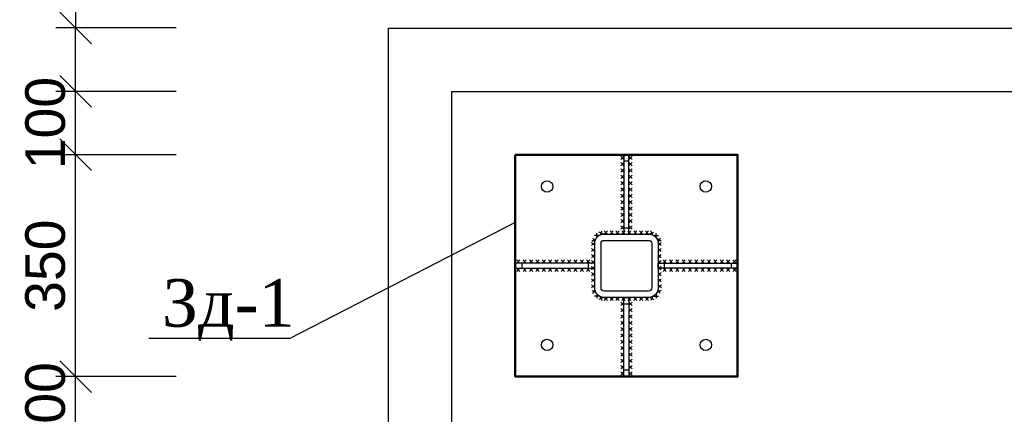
# Model space of a CAD drawing. Header units: millimetres. Extents: x 2063114 to 14983986, y -126020516 to 213791.
# Tile 230 of 256: x 2338372 to 2344576, y -1300861 to -1298371. Entities that reach past the tile are written whole.
import ezdxf

# ---------------------------------------------------------------- set-up
doc = ezdxf.new("R2010")
doc.units = ezdxf.units.MM
doc.layers.get('Defpoints').update_dxf_attribs({"color": 6, "lineweight": 35})
doc.styles.get("Standard").update_dxf_attribs({"font": 'arial.ttf'})
doc.styles.add('TIMES', font='times.ttf')
doc.dimstyles.new('25', dxfattribs={"dimscale": 100, "dimtxt": 2.5, "dimasz": 2, "dimexe": 1.25, "dimexo": 0.625, "dimtad": 1, "dimdec": 0, "dimlfac": 0.25, "dimtxsty": 'Standard', "dimblk": 'OBLIQUE', "dimcen": 2, "dimdle": 0.008, "dimclrd": 256, "dimclre": 256, "dimclrt": 256, "dimadec": 0, "dimazin": 0, "dimtfac": 1, "dimtdec": 0, "dimtmove": 1, "dimatfit": 2, "dimfxl": 1.25, "dimarcsym": 0})

# ---------------------------------------------------------------- blocks, each defined once
blk = doc.blocks.new('_Oblique')
at = {"color": 0, "linetype": 'ByBlock', "lineweight": -2}
blk.add_line((-0.5, -0.5), (0.5, 0.5), dxfattribs=at)
blk = doc.blocks.new('*D615')
at = {"lineweight": -2, "transparency": 16777216}
for p, q in [((2339356.9, -1300623.2), (2338598.9, -1300623.2)), ((2338723.9, -1301024), (2338723.9, -1300622.4)), ((2339356.9, -1301023.2), (2338598.9, -1301023.2))]:
    blk.add_line(p, q, dxfattribs=at)
at = {"layer": 'Defpoints', "color": 0, "lineweight": 30, "transparency": 16777216}
for p in [(2338723.9, -1300623.2), (2339419.4, -1300623.2), (2339419.4, -1301023.2)]:
    blk.add_point(p, dxfattribs=at)
at = {"lineweight": -2, "transparency": 16777216, "xscale": 200, "yscale": 200, "zscale": 200}
for p, rotation in [((2338723.9, -1300623.2), 90), ((2338723.9, -1301023.2), 270)]:
    blk.add_blockref('_Oblique', p, dxfattribs=dict(at, rotation=rotation))
at = {"transparency": 16777216, "insert": (2338533.7, -1300823.2), "char_height": 250, "attachment_point": 5, "rotation": 90}
blk.add_mtext('100', dxfattribs=at)
blk = doc.blocks.new('*D616')
at = {"lineweight": -2, "transparency": 16777216}
for p, q in [((2339356.9, -1299223.2), (2338598.9, -1299223.2)), ((2338723.9, -1300624), (2338723.9, -1299222.4)), ((2339356.9, -1300623.2), (2338598.9, -1300623.2))]:
    blk.add_line(p, q, dxfattribs=at)
at = {"layer": 'Defpoints', "color": 0, "lineweight": 30, "transparency": 16777216}
for p in [(2338723.9, -1299223.2), (2339419.4, -1299223.2), (2339419.4, -1300623.2)]:
    blk.add_point(p, dxfattribs=at)
at = {"lineweight": -2, "transparency": 16777216, "xscale": 200, "yscale": 200, "zscale": 200}
for p, rotation in [((2338723.9, -1299223.2), 90), ((2338723.9, -1300623.2), 270)]:
    blk.add_blockref('_Oblique', p, dxfattribs=dict(at, rotation=rotation))
at = {"transparency": 16777216, "insert": (2338533.6, -1299923.2), "char_height": 250, "attachment_point": 5, "rotation": 90}
blk.add_mtext('350', dxfattribs=at)
blk = doc.blocks.new('*D617')
at = {"lineweight": -2, "transparency": 16777216}
for p, q in [((2339356.9, -1298823.2), (2338598.9, -1298823.2)), ((2338723.9, -1299224), (2338723.9, -1298822.4)), ((2339356.9, -1299223.2), (2338598.9, -1299223.2))]:
    blk.add_line(p, q, dxfattribs=at)
at = {"layer": 'Defpoints', "color": 0, "lineweight": 30, "transparency": 16777216}
for p in [(2338723.9, -1298823.2), (2339419.4, -1298823.2), (2339419.4, -1299223.2)]:
    blk.add_point(p, dxfattribs=at)
at = {"lineweight": -2, "transparency": 16777216, "xscale": 200, "yscale": 200, "zscale": 200}
for p, rotation in [((2338723.9, -1298823.2), 90), ((2338723.9, -1299223.2), 270)]:
    blk.add_blockref('_Oblique', p, dxfattribs=dict(at, rotation=rotation))
at = {"transparency": 16777216, "insert": (2338533.7, -1299023.2), "char_height": 250, "attachment_point": 5, "rotation": 90}
blk.add_mtext('100', dxfattribs=at)
blk = doc.blocks.new('*D618')
at = {"lineweight": -2, "transparency": 16777216}
for p, q in [((2338723.9, -1297376.8), (2338723.9, -1298423.2)), ((2339356.9, -1298423.2), (2338598.9, -1298423.2)), ((2338723.9, -1298824), (2338723.9, -1298422.4)), ((2339356.9, -1298823.2), (2338598.9, -1298823.2))]:
    blk.add_line(p, q, dxfattribs=at)
at = {"layer": 'Defpoints', "color": 0, "lineweight": 30, "transparency": 16777216}
for p in [(2338723.9, -1298423.2), (2339419.4, -1298423.2), (2339419.4, -1298823.2)]:
    blk.add_point(p, dxfattribs=at)
at = {"lineweight": -2, "transparency": 16777216, "xscale": 200, "yscale": 200, "zscale": 200}
for p, rotation in [((2338723.9, -1298423.2), 90), ((2338723.9, -1298823.2), 270)]:
    blk.add_blockref('_Oblique', p, dxfattribs=dict(at, rotation=rotation))
at = {"transparency": 16777216, "insert": (2338533.7, -1297703.3), "char_height": 250, "attachment_point": 5, "rotation": 90}
blk.add_mtext('100', dxfattribs=at)

msp = doc.modelspace()

# ---------------------------------------------------------------- linework, layer by layer
at = {"lineweight": 30}
for p, q in [((2342178.8732, -1299252.54065), (2342158.8732, -1299232.54065)), ((2342178.8732, -1299232.54065), (2342158.8732, -1299252.54065)), ((2342178.8732, -1299292.54065), (2342158.8732, -1299272.54065)), ((2342178.8732, -1299272.54065), (2342158.8732, -1299292.54065)), ((2342210.8732, -1299252.54065), (2342230.8732, -1299232.54065)), ((2342210.8732, -1299232.54065), (2342230.8732, -1299252.54065)), ((2342210.8732, -1299292.54065), (2342230.8732, -1299272.54065)), ((2342210.8732, -1299272.54065), (2342230.8732, -1299292.54065)), ((2342178.8732, -1299332.54065), (2342158.8732, -1299312.54065)), ((2342178.8732, -1299312.54065), (2342158.8732, -1299332.54065)), ((2342210.8732, -1299332.54065), (2342230.8732, -1299312.54065)), ((2342210.8732, -1299312.54065), (2342230.8732, -1299332.54065)), ((2342178.8732, -1299372.54065), (2342158.8732, -1299352.54065)), ((2342178.8732, -1299352.54065), (2342158.8732, -1299372.54065)), ((2342178.8732, -1299412.54065), (2342158.8732, -1299392.54065)), ((2342178.8732, -1299392.54065), (2342158.8732, -1299412.54065)), ((2342210.8732, -1299372.54065), (2342230.8732, -1299352.54065)), ((2342210.8732, -1299352.54065), (2342230.8732, -1299372.54065)), ((2342210.8732, -1299412.54065), (2342230.8732, -1299392.54065)), ((2342210.8732, -1299392.54065), (2342230.8732, -1299412.54065)), ((2342178.8732, -1299452.54065), (2342158.8732, -1299432.54065)), ((2342178.8732, -1299432.54065), (2342158.8732, -1299452.54065)), ((2342210.8732, -1299452.54065), (2342230.8732, -1299432.54065)), ((2342210.8732, -1299432.54065), (2342230.8732, -1299452.54065)), ((2342178.8732, -1299492.54065), (2342158.8732, -1299472.54065)), ((2342178.8732, -1299472.54065), (2342158.8732, -1299492.54065)), ((2342178.8732, -1299532.54065), (2342158.8732, -1299512.54065)), ((2342178.8732, -1299512.54065), (2342158.8732, -1299532.54065)), ((2342210.8732, -1299492.54065), (2342230.8732, -1299472.54065)), ((2342210.8732, -1299472.54065), (2342230.8732, -1299492.54065)), ((2342210.8732, -1299532.54065), (2342230.8732, -1299512.54065)), ((2342210.8732, -1299512.54065), (2342230.8732, -1299532.54065)), ((2342178.8732, -1299572.54065), (2342158.8732, -1299552.54065)), ((2342178.8732, -1299552.54065), (2342158.8732, -1299572.54065)), ((2342210.8732, -1299572.54065), (2342230.8732, -1299552.54065)), ((2342210.8732, -1299552.54065), (2342230.8732, -1299572.54065)), ((2342178.8732, -1299612.54065), (2342158.8732, -1299592.54065)), ((2342178.8732, -1299592.54065), (2342158.8732, -1299612.54065)), ((2342178.8732, -1299652.54065), (2342158.8732, -1299632.54065)), ((2342178.8732, -1299632.54065), (2342158.8732, -1299652.54065)), ((2342210.8732, -1299612.54065), (2342230.8732, -1299592.54065)), ((2342210.8732, -1299592.54065), (2342230.8732, -1299612.54065)), ((2342210.8732, -1299652.54065), (2342230.8732, -1299632.54065)), ((2342210.8732, -1299632.54065), (2342230.8732, -1299652.54065)), ((2342047.8337, -1299722.54863), (2342022.06974, -1299710.87738)), ((2342029.1161, -1299729.59499), (2342040.78734, -1299703.83102)), ((2342054.8732, -1299723.24642), (2342074.8732, -1299703.24642)), ((2342074.8732, -1299723.24642), (2342054.8732, -1299703.24642)), ((2342092.01605, -1299723.24642), (2342112.01605, -1299703.24642)), ((2342112.01605, -1299723.24642), (2342092.01605, -1299703.24642)), ((2342129.15891, -1299723.24642), (2342149.15891, -1299703.24642)), ((2342149.15891, -1299723.24642), (2342129.15891, -1299703.24642)), ((2342178.8732, -1299692.54065), (2342158.8732, -1299672.54065)), ((2342178.8732, -1299672.54065), (2342158.8732, -1299692.54065)), ((2342166.30177, -1299723.24642), (2342186.30177, -1299703.24642)), ((2342186.30177, -1299723.24642), (2342166.30177, -1299703.24642)), ((2342203.44463, -1299723.24642), (2342223.44463, -1299703.24642)), ((2342223.44463, -1299723.24642), (2342203.44463, -1299703.24642)), ((2342210.8732, -1299692.54065), (2342230.8732, -1299672.54065)), ((2342210.8732, -1299672.54065), (2342230.8732, -1299692.54065)), ((2342240.58748, -1299723.24642), (2342260.58748, -1299703.24642)), ((2342260.58748, -1299723.24642), (2342240.58748, -1299703.24642)), ((2342277.73034, -1299723.24642), (2342297.73034, -1299703.24642)), ((2342297.73034, -1299723.24642), (2342277.73034, -1299703.24642)), ((2342314.8732, -1299723.24642), (2342334.8732, -1299703.24642)), ((2342334.8732, -1299723.24642), (2342314.8732, -1299703.24642)), ((2342341.91269, -1299722.54863), (2342367.67666, -1299710.87738)), ((2342360.6303, -1299729.59499), (2342348.95905, -1299703.83102)), ((2341976.60117, -1299767.7094), (2342001.70296, -1299754.67484)), ((2341982.63478, -1299748.64122), (2341995.66934, -1299773.74302)), ((2342021.83763, -1299732.03321), (2341993.55336, -1299732.03321)), ((2342007.69549, -1299746.17535), (2342007.69549, -1299717.89108)), ((2342367.90877, -1299732.03321), (2342396.19304, -1299732.03321)), ((2342382.0509, -1299746.17535), (2342382.0509, -1299717.89108)), ((2342413.14523, -1299767.7094), (2342388.04343, -1299754.67484)), ((2342407.11161, -1299748.64122), (2342394.07705, -1299773.74302)), ((2341995.20972, -1299814.54932), (2341975.18267, -1299834.52224)), ((2341995.18265, -1299834.5493), (2341975.20973, -1299814.52226)), ((2341995.26129, -1299776.43314), (2341975.23425, -1299796.40606)), ((2341995.23423, -1299796.43312), (2341975.26131, -1299776.40608)), ((2342394.4851, -1299776.43314), (2342414.51215, -1299796.40606)), ((2342394.51216, -1299796.43312), (2342414.48508, -1299776.40608)), ((2342394.53668, -1299814.54932), (2342414.56372, -1299834.52224)), ((2342394.56374, -1299834.5493), (2342414.53666, -1299814.52226)), ((2341524.16743, -1299907.24642), (2341504.16743, -1299887.24642)), ((2341504.16743, -1299907.24642), (2341524.16743, -1299887.24642)), ((2341564.16743, -1299907.24642), (2341544.16743, -1299887.24642)), ((2341544.16743, -1299907.24642), (2341564.16743, -1299887.24642)), ((2341604.16743, -1299907.24642), (2341584.16743, -1299887.24642)), ((2341584.16743, -1299907.24642), (2341604.16743, -1299887.24642)), ((2341644.16743, -1299907.24642), (2341624.16743, -1299887.24642)), ((2341624.16743, -1299907.24642), (2341644.16743, -1299887.24642)), ((2341684.16743, -1299907.24642), (2341664.16743, -1299887.24642)), ((2341664.16743, -1299907.24642), (2341684.16743, -1299887.24642)), ((2341724.16743, -1299907.24642), (2341704.16743, -1299887.24642)), ((2341704.16743, -1299907.24642), (2341724.16743, -1299887.24642)), ((2341764.16743, -1299907.24642), (2341744.16743, -1299887.24642)), ((2341744.16743, -1299907.24642), (2341764.16743, -1299887.24642)), ((2341804.16743, -1299907.24642), (2341784.16743, -1299887.24642)), ((2341784.16743, -1299907.24642), (2341804.16743, -1299887.24642)), ((2341844.16743, -1299907.24642), (2341824.16743, -1299887.24642)), ((2341824.16743, -1299907.24642), (2341844.16743, -1299887.24642)), ((2341884.16743, -1299907.24642), (2341864.16743, -1299887.24642)), ((2341864.16743, -1299907.24642), (2341884.16743, -1299887.24642)), ((2341924.16743, -1299907.24642), (2341904.16743, -1299887.24642)), ((2341904.16743, -1299907.24642), (2341924.16743, -1299887.24642)), ((2341964.16743, -1299907.24642), (2341944.16743, -1299887.24642)), ((2341944.16743, -1299907.24642), (2341964.16743, -1299887.24642)), ((2341995.10656, -1299890.78169), (2341975.07952, -1299910.75461)), ((2341995.0795, -1299910.78167), (2341975.10658, -1299890.75463)), ((2341995.15814, -1299852.66551), (2341975.1311, -1299872.63843)), ((2341995.13108, -1299872.66549), (2341975.15816, -1299852.63845)), ((2342394.58825, -1299852.66551), (2342414.6153, -1299872.63843)), ((2342394.61532, -1299872.66549), (2342414.58824, -1299852.63845)), ((2342394.63983, -1299890.78169), (2342414.66687, -1299910.75461)), ((2342394.66689, -1299910.78167), (2342414.63981, -1299890.75463)), ((2342425.57896, -1299907.24642), (2342445.57896, -1299887.24642)), ((2342445.57896, -1299907.24642), (2342425.57896, -1299887.24642)), ((2342465.57896, -1299907.24642), (2342485.57896, -1299887.24642)), ((2342485.57896, -1299907.24642), (2342465.57896, -1299887.24642)), ((2342505.57896, -1299907.24642), (2342525.57896, -1299887.24642)), ((2342525.57896, -1299907.24642), (2342505.57896, -1299887.24642)), ((2342545.57896, -1299907.24642), (2342565.57896, -1299887.24642)), ((2342565.57896, -1299907.24642), (2342545.57896, -1299887.24642)), ((2342585.57896, -1299907.24642), (2342605.57896, -1299887.24642)), ((2342605.57896, -1299907.24642), (2342585.57896, -1299887.24642)), ((2342625.57896, -1299907.24642), (2342645.57896, -1299887.24642)), ((2342645.57896, -1299907.24642), (2342625.57896, -1299887.24642)), ((2342665.57896, -1299907.24642), (2342685.57896, -1299887.24642)), ((2342685.57896, -1299907.24642), (2342665.57896, -1299887.24642)), ((2342705.57896, -1299907.24642), (2342725.57896, -1299887.24642)), ((2342725.57896, -1299907.24642), (2342705.57896, -1299887.24642)), ((2342745.57896, -1299907.24642), (2342765.57896, -1299887.24642)), ((2342765.57896, -1299907.24642), (2342745.57896, -1299887.24642)), ((2342785.57896, -1299907.24642), (2342805.57896, -1299887.24642)), ((2342805.57896, -1299907.24642), (2342785.57896, -1299887.24642)), ((2342825.57896, -1299907.24642), (2342845.57896, -1299887.24642)), ((2342845.57896, -1299907.24642), (2342825.57896, -1299887.24642)), ((2342865.57896, -1299907.24642), (2342885.57896, -1299887.24642)), ((2342885.57896, -1299907.24642), (2342865.57896, -1299887.24642)), ((2341524.16743, -1299939.24642), (2341504.16743, -1299959.24642)), ((2341504.16743, -1299939.24642), (2341524.16743, -1299959.24642)), ((2341564.16743, -1299939.24642), (2341544.16743, -1299959.24642)), ((2341544.16743, -1299939.24642), (2341564.16743, -1299959.24642)), ((2341604.16743, -1299939.24642), (2341584.16743, -1299959.24642)), ((2341584.16743, -1299939.24642), (2341604.16743, -1299959.24642)), ((2341644.16743, -1299939.24642), (2341624.16743, -1299959.24642)), ((2341624.16743, -1299939.24642), (2341644.16743, -1299959.24642)), ((2341684.16743, -1299939.24642), (2341664.16743, -1299959.24642)), ((2341664.16743, -1299939.24642), (2341684.16743, -1299959.24642)), ((2341724.16743, -1299939.24642), (2341704.16743, -1299959.24642)), ((2341704.16743, -1299939.24642), (2341724.16743, -1299959.24642)), ((2341764.16743, -1299939.24642), (2341744.16743, -1299959.24642)), ((2341744.16743, -1299939.24642), (2341764.16743, -1299959.24642)), ((2341804.16743, -1299939.24642), (2341784.16743, -1299959.24642)), ((2341784.16743, -1299939.24642), (2341804.16743, -1299959.24642)), ((2341844.16743, -1299939.24642), (2341824.16743, -1299959.24642)), ((2341824.16743, -1299939.24642), (2341844.16743, -1299959.24642)), ((2341884.16743, -1299939.24642), (2341864.16743, -1299959.24642)), ((2341864.16743, -1299939.24642), (2341884.16743, -1299959.24642)), ((2341924.16743, -1299939.24642), (2341904.16743, -1299959.24642)), ((2341904.16743, -1299939.24642), (2341924.16743, -1299959.24642)), ((2341964.16743, -1299939.24642), (2341944.16743, -1299959.24642)), ((2341944.16743, -1299939.24642), (2341964.16743, -1299959.24642)), ((2341995.05499, -1299928.89788), (2341975.02794, -1299948.8708)), ((2341995.02792, -1299948.89786), (2341975.05501, -1299928.87082)), ((2342394.69141, -1299928.89788), (2342414.71845, -1299948.8708)), ((2342394.71847, -1299948.89786), (2342414.69139, -1299928.87082)), ((2342425.57896, -1299939.24642), (2342445.57896, -1299959.24642)), ((2342445.57896, -1299939.24642), (2342425.57896, -1299959.24642)), ((2342465.57896, -1299939.24642), (2342485.57896, -1299959.24642)), ((2342485.57896, -1299939.24642), (2342465.57896, -1299959.24642)), ((2342505.57896, -1299939.24642), (2342525.57896, -1299959.24642)), ((2342525.57896, -1299939.24642), (2342505.57896, -1299959.24642)), ((2342545.57896, -1299939.24642), (2342565.57896, -1299959.24642)), ((2342565.57896, -1299939.24642), (2342545.57896, -1299959.24642)), ((2342585.57896, -1299939.24642), (2342605.57896, -1299959.24642)), ((2342605.57896, -1299939.24642), (2342585.57896, -1299959.24642)), ((2342625.57896, -1299939.24642), (2342645.57896, -1299959.24642)), ((2342645.57896, -1299939.24642), (2342625.57896, -1299959.24642)), ((2342665.57896, -1299939.24642), (2342685.57896, -1299959.24642)), ((2342685.57896, -1299939.24642), (2342665.57896, -1299959.24642)), ((2342705.57896, -1299939.24642), (2342725.57896, -1299959.24642)), ((2342725.57896, -1299939.24642), (2342705.57896, -1299959.24642)), ((2342745.57896, -1299939.24642), (2342765.57896, -1299959.24642)), ((2342765.57896, -1299939.24642), (2342745.57896, -1299959.24642)), ((2342785.57896, -1299939.24642), (2342805.57896, -1299959.24642)), ((2342805.57896, -1299939.24642), (2342785.57896, -1299959.24642)), ((2342825.57896, -1299939.24642), (2342845.57896, -1299959.24642)), ((2342845.57896, -1299939.24642), (2342825.57896, -1299959.24642)), ((2342865.57896, -1299939.24642), (2342885.57896, -1299959.24642)), ((2342885.57896, -1299939.24642), (2342865.57896, -1299959.24642)), ((2341994.95184, -1300005.13025), (2341974.92479, -1300025.10317)), ((2341994.92477, -1300025.13023), (2341974.95185, -1300005.10319)), ((2341995.00341, -1299967.01406), (2341974.97637, -1299986.98698)), ((2341994.97635, -1299987.01404), (2341975.00343, -1299966.987)), ((2342394.74298, -1299967.01406), (2342414.77003, -1299986.98698)), ((2342394.77004, -1299987.01404), (2342414.74296, -1299966.987)), ((2342394.79456, -1300005.13025), (2342414.8216, -1300025.10317)), ((2342394.82162, -1300025.13023), (2342414.79454, -1300005.10319)), ((2341994.90026, -1300043.24643), (2341974.87322, -1300063.21935)), ((2341994.8732, -1300063.24642), (2341974.90028, -1300043.21937)), ((2341976.60117, -1300078.78343), (2342001.70296, -1300091.81799)), ((2341982.63478, -1300097.85161), (2341995.66934, -1300072.74981)), ((2342413.14523, -1300078.78343), (2342388.04343, -1300091.81799)), ((2342407.11161, -1300097.85161), (2342394.07705, -1300072.74981)), ((2342394.84613, -1300043.24643), (2342414.87318, -1300063.21935)), ((2342394.8732, -1300063.24642), (2342414.84612, -1300043.21937)), ((2342021.83763, -1300114.45962), (2341993.55336, -1300114.45962)), ((2342007.69549, -1300100.31748), (2342007.69549, -1300128.60175)), ((2342047.8337, -1300123.9442), (2342022.06974, -1300135.61545)), ((2342029.1161, -1300116.89784), (2342040.78734, -1300142.66181)), ((2342054.8732, -1300123.24642), (2342074.8732, -1300143.24642)), ((2342074.8732, -1300123.24642), (2342054.8732, -1300143.24642)), ((2342092.01605, -1300123.24642), (2342112.01605, -1300143.24642)), ((2342112.01605, -1300123.24642), (2342092.01605, -1300143.24642)), ((2342129.15891, -1300123.24642), (2342149.15891, -1300143.24642)), ((2342149.15891, -1300123.24642), (2342129.15891, -1300143.24642)), ((2342166.30177, -1300123.24642), (2342186.30177, -1300143.24642)), ((2342186.30177, -1300123.24642), (2342166.30177, -1300143.24642)), ((2342203.44463, -1300123.24642), (2342223.44463, -1300143.24642)), ((2342223.44463, -1300123.24642), (2342203.44463, -1300143.24642)), ((2342240.58748, -1300123.24642), (2342260.58748, -1300143.24642)), ((2342260.58748, -1300123.24642), (2342240.58748, -1300143.24642)), ((2342277.73034, -1300123.24642), (2342297.73034, -1300143.24642)), ((2342297.73034, -1300123.24642), (2342277.73034, -1300143.24642)), ((2342314.8732, -1300123.24642), (2342334.8732, -1300143.24642)), ((2342334.8732, -1300123.24642), (2342314.8732, -1300143.24642)), ((2342341.91269, -1300123.9442), (2342367.67666, -1300135.61545)), ((2342360.6303, -1300116.89784), (2342348.95905, -1300142.66181)), ((2342367.90877, -1300114.45962), (2342396.19304, -1300114.45962)), ((2342382.0509, -1300100.31748), (2342382.0509, -1300128.60175)), ((2342178.8732, -1300153.95218), (2342158.8732, -1300173.95218)), ((2342178.8732, -1300173.95218), (2342158.8732, -1300153.95218)), ((2342178.8732, -1300193.95218), (2342158.8732, -1300213.95218)), ((2342178.8732, -1300213.95218), (2342158.8732, -1300193.95218)), ((2342210.8732, -1300153.95218), (2342230.8732, -1300173.95218)), ((2342210.8732, -1300173.95218), (2342230.8732, -1300153.95218)), ((2342210.8732, -1300193.95218), (2342230.8732, -1300213.95218)), ((2342210.8732, -1300213.95218), (2342230.8732, -1300193.95218)), ((2342178.8732, -1300233.95218), (2342158.8732, -1300253.95218)), ((2342178.8732, -1300253.95218), (2342158.8732, -1300233.95218)), ((2342210.8732, -1300233.95218), (2342230.8732, -1300253.95218)), ((2342210.8732, -1300253.95218), (2342230.8732, -1300233.95218)), ((2342178.8732, -1300273.95218), (2342158.8732, -1300293.95218)), ((2342178.8732, -1300293.95218), (2342158.8732, -1300273.95218)), ((2342178.8732, -1300313.95218), (2342158.8732, -1300333.95218)), ((2342178.8732, -1300333.95218), (2342158.8732, -1300313.95218)), ((2342210.8732, -1300273.95218), (2342230.8732, -1300293.95218)), ((2342210.8732, -1300293.95218), (2342230.8732, -1300273.95218)), ((2342210.8732, -1300313.95218), (2342230.8732, -1300333.95218)), ((2342210.8732, -1300333.95218), (2342230.8732, -1300313.95218)), ((2342178.8732, -1300353.95218), (2342158.8732, -1300373.95218)), ((2342178.8732, -1300373.95218), (2342158.8732, -1300353.95218)), ((2342210.8732, -1300353.95218), (2342230.8732, -1300373.95218)), ((2342210.8732, -1300373.95218), (2342230.8732, -1300353.95218)), ((2342178.8732, -1300393.95218), (2342158.8732, -1300413.95218)), ((2342178.8732, -1300413.95218), (2342158.8732, -1300393.95218)), ((2342178.8732, -1300433.95218), (2342158.8732, -1300453.95218)), ((2342178.8732, -1300453.95218), (2342158.8732, -1300433.95218)), ((2342210.8732, -1300393.95218), (2342230.8732, -1300413.95218)), ((2342210.8732, -1300413.95218), (2342230.8732, -1300393.95218)), ((2342210.8732, -1300433.95218), (2342230.8732, -1300453.95218)), ((2342210.8732, -1300453.95218), (2342230.8732, -1300433.95218)), ((2342178.8732, -1300473.95218), (2342158.8732, -1300493.95218)), ((2342178.8732, -1300493.95218), (2342158.8732, -1300473.95218)), ((2342178.8732, -1300513.95218), (2342158.8732, -1300533.95218)), ((2342178.8732, -1300533.95218), (2342158.8732, -1300513.95218)), ((2342210.8732, -1300473.95218), (2342230.8732, -1300493.95218)), ((2342210.8732, -1300493.95218), (2342230.8732, -1300473.95218)), ((2342210.8732, -1300513.95218), (2342230.8732, -1300533.95218)), ((2342210.8732, -1300533.95218), (2342230.8732, -1300513.95218)), ((2342178.8732, -1300553.95218), (2342158.8732, -1300573.95218)), ((2342178.8732, -1300573.95218), (2342158.8732, -1300553.95218)), ((2342210.8732, -1300553.95218), (2342230.8732, -1300573.95218)), ((2342210.8732, -1300573.95218), (2342230.8732, -1300553.95218)), ((2342178.8732, -1300593.95218), (2342158.8732, -1300613.95218)), ((2342178.8732, -1300613.95218), (2342158.8732, -1300593.95218)), ((2342210.8732, -1300593.95218), (2342230.8732, -1300613.95218)), ((2342210.8732, -1300613.95218), (2342230.8732, -1300593.95218))]:
    msp.add_line(p, q, dxfattribs=at)
for points in [[(2340694.8732, -1298423.24642), (2346974.8732, -1298423.24642), (2346974.8732, -1303223.24642), (2340694.8732, -1303223.24642)], [(2342210.8732, -1299723.24642), (2342210.8732, -1299223.24642), (2342178.8732, -1299223.24642), (2342178.8732, -1299723.24642)], [(2342210.8732, -1299683.24642), (2342210.8732, -1299263.24642), (2342178.8732, -1299263.24642), (2342178.8732, -1299683.24642)], [(2341994.8732, -1299907.24642), (2341494.8732, -1299907.24642), (2341494.8732, -1299939.24642), (2341994.8732, -1299939.24642)], [(2341954.8732, -1299907.24642), (2341534.8732, -1299907.24642), (2341534.8732, -1299939.24642), (2341954.8732, -1299939.24642)], [(2342394.8732, -1299907.24642), (2342894.8732, -1299907.24642), (2342894.8732, -1299939.24642), (2342394.8732, -1299939.24642)], [(2342434.8732, -1299907.24642), (2342854.8732, -1299907.24642), (2342854.8732, -1299939.24642), (2342434.8732, -1299939.24642)], [(2342210.8732, -1300123.24642), (2342210.8732, -1300623.24642), (2342178.8732, -1300623.24642), (2342178.8732, -1300123.24642)], [(2342210.8732, -1300163.24642), (2342210.8732, -1300583.24642), (2342178.8732, -1300583.24642), (2342178.8732, -1300163.24642)]]:
    msp.add_lwpolyline(points, close=True)
msp.add_lwpolyline([(2341094.8732, -1298823.24642), (2346735.20053, -1298823.24642), (2346735.20053, -1302823.24642), (2341094.8732, -1302823.24642)], close=True, dxfattribs=at)
at = {"color": 0, "lineweight": 50}
msp.add_lwpolyline([(2341494.8732, -1299223.24642), (2342894.8732, -1299223.24642), (2342894.8732, -1300623.24642), (2341494.8732, -1300623.24642)], close=True, dxfattribs=at)
msp.add_lwpolyline([(2341494.8732, -1299650.30125), (2340074.92829, -1300382.93021), (2339184.60754, -1300382.93021)])
at = {"lineweight": 30}
for points in [[(2342054.8732, -1299723.24642), (2342334.8732, -1299723.24642, -0.4142135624), (2342394.8732, -1299783.24642), (2342394.8732, -1300063.24642, -0.4142135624), (2342334.8732, -1300123.24642), (2342054.8732, -1300123.24642, -0.4142135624), (2341994.8732, -1300063.24642), (2341994.8732, -1299783.24642, -0.4142135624)], [(2342054.8732, -1299763.24642), (2342334.8732, -1299763.24642, -0.4142135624), (2342354.8732, -1299783.24642), (2342354.8732, -1300063.24642, -0.4142135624), (2342334.8732, -1300083.24642), (2342054.8732, -1300083.24642, -0.4142135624), (2342034.8732, -1300063.24642), (2342034.8732, -1299783.24642, -0.4142135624)]]:
    msp.add_lwpolyline(points, format="xyb", close=True, dxfattribs=at)
for centre in [(2341694.8732, -1299423.24642), (2342694.8732, -1299423.24642), (2341694.8732, -1300423.24642), (2342694.8732, -1300423.24642)]:
    msp.add_circle(centre, 36)

# ---------------------------------------------------------------- texts
at = {"color": 7, "insert": (2339268.41572, -1300007.84086), "char_height": 300, "width": 613.3821197, "attachment_point": 1, "style": 'TIMES'}
msp.add_mtext('Зд-1', dxfattribs=at)

# ---------------------------------------------------------------- dimensions: what is measured, and where the dimension line sits
for base, p1, p2, picture, middle in [((2338723.86069, -1298423.24642), (2339419.36694, -1298823.24642), (2339419.36694, -1298423.24642), '*D618', (2338723.86069, -1297703.32895)), ((2338723.86069, -1298823.24642), (2339419.36694, -1299223.24642), (2339419.36694, -1298823.24642), '*D617', (2338723.86069, -1299023.24642)), ((2338723.86069, -1300623.24642), (2339419.36694, -1301023.24642), (2339419.36694, -1300623.24642), '*D615', (2338723.86069, -1300823.24642))]:
    dim = msp.add_linear_dim(base=base, p1=p1, p2=p2, angle=90, dimstyle='25')
    dim.commit()
    dim.dimension.update_dxf_attribs({"geometry": picture, "text_midpoint": middle, "dimtype": 160})
dim = msp.add_linear_dim(base=(2338723.86069, -1299223.24642), p1=(2339419.36694, -1300623.24642), p2=(2339419.36694, -1299223.24642), angle=90, dimstyle='25')
dim.commit()
dim.dimension.update_dxf_attribs({"geometry": '*D616', "text_midpoint": (2338533.63217, -1299923.24642)})

doc.saveas('drawing.dxf')
